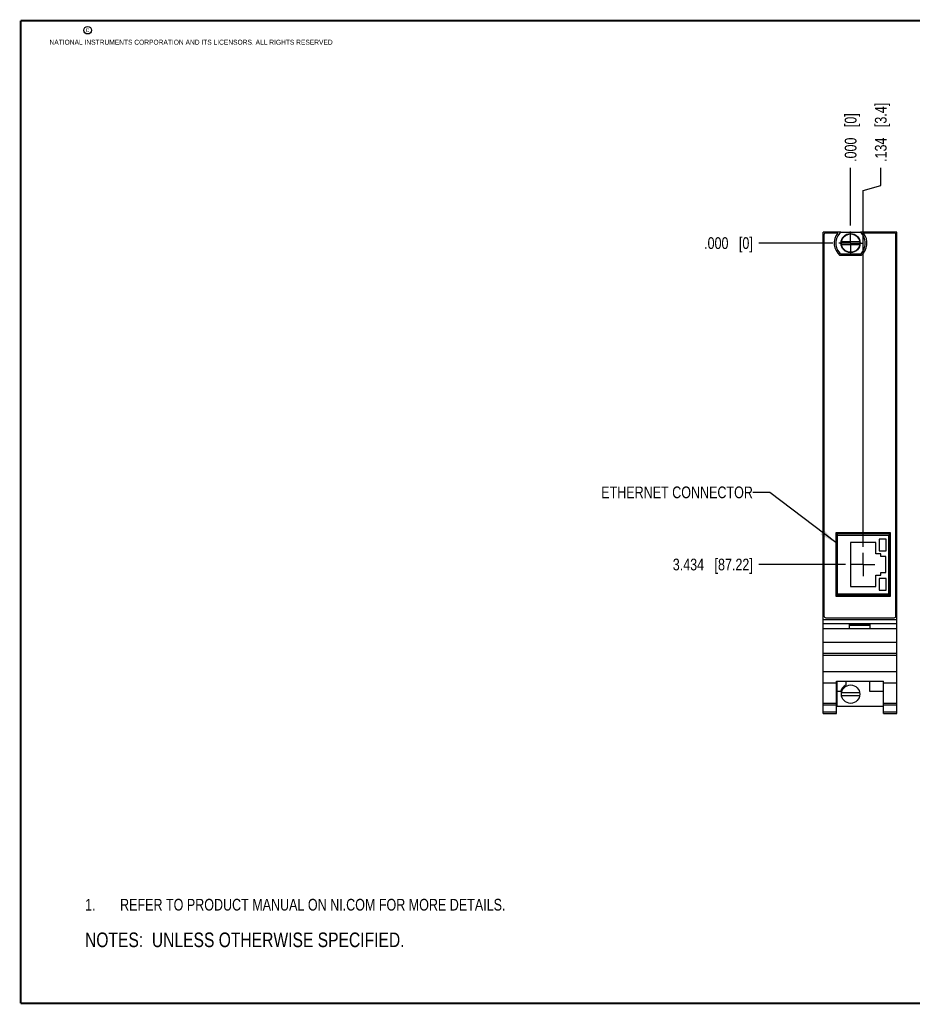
# Model space of a CAD drawing. Header units: inches. Extents: x 0.2 to 16.8, y 0.2 to 10.8.
# Tile 1 of 8: x 0.2 to 9.8, y 0.2 to 10.8. Entities that reach past the tile are written whole.
import ezdxf

# ---------------------------------------------------------------- set-up
doc = ezdxf.new("R2010")
doc.units = ezdxf.units.IN
doc.header["$LTSCALE"] = 0.935
doc.header["$MEASUREMENT"] = 0
doc.linetypes.add('CENTER', pattern=[0.6, 0.375, -0.075, 0.075, -0.075])
doc.layers.get('0').update_dxf_attribs({"linetype": 'CONTINUOUS'})
for name, color, linetype in [('02___PRT_ALL_AXES', 7, 'CONTINUOUS'), ('DETAIL', 7, 'CONTINUOUS'), ('DIMENSIONS', 7, 'CONTINUOUS')]:
    doc.layers.add(name, color=color, linetype=linetype)
doc.styles.get("Standard").update_dxf_attribs({"font": 'txt', "width": 0.8})
doc.dimstyles.new('DIMSTYLE_1', dxfattribs={"dimtxt": 0.125, "dimasz": 0.18, "dimexe": 0.18, "dimexo": 0.0625, "dimgap": 0.09, "dimtad": 0, "dimtih": 1, "dimtoh": 1, "dimdec": 3, "dimzin": 4, "dimdsep": 46, "dimtxsty": 'STANDARD', "dimblk": '_FILLED', "dimblk1": '_FILLED', "dimblk2": '_FILLED', "dimcen": 0.09, "dimadec": 0, "dimazin": 0, "dimtp": 0.01, "dimtm": 0.01, "dimtfac": 1, "dimtdec": 3, "dimtofl": 0, "dimtmove": 0, "dimatfit": 3, "dimldrblk": '_FILLED', "dimfxl": 1, "dimtolj": 1, "dimtzin": 4, "dimarcsym": 0})
doc.dimstyles.get("Standard").update_dxf_attribs({"dimtxt": 0.125, "dimasz": 0.18, "dimexe": 0.18, "dimexo": 0.0625, "dimgap": 0.09, "dimtad": 0, "dimtih": 1, "dimtoh": 1, "dimdec": 3, "dimzin": 4, "dimdsep": 46, "dimtxsty": 'STANDARD', "dimblk": '_FILLED', "dimblk1": '_FILLED', "dimblk2": '_FILLED', "dimcen": 0.09, "dimadec": 0, "dimazin": 0, "dimtol": 1, "dimtp": 0.01, "dimtm": 0.01, "dimtfac": 1, "dimtdec": 3, "dimtofl": 0, "dimtmove": 0, "dimatfit": 3, "dimldrblk": '_FILLED', "dimfxl": 1, "dimtolj": 1, "dimtzin": 4, "dimarcsym": 0})

# ---------------------------------------------------------------- blocks, each defined once
blk = doc.blocks.new('*D0')
at = {"layer": 'DIMENSIONS', "color": 2, "linetype": 'CONTINUOUS'}
blk.add_line((9.06, 4.947), (8.133, 4.947), dxfattribs=at)
at = {"layer": 'DIMENSIONS', "color": 2, "linetype": 'CONTINUOUS', "insert": (8.07, 5.01), "char_height": 0.125, "width": 1.325, "attachment_point": 3, "line_spacing_factor": 0.9}
blk.add_mtext('3.434{\\Ftxt.shx;\\W1.000000;\\H0.125000; }[87.22]', dxfattribs=at)
blk = doc.blocks.new('_FILLED')
at = {"color": 0, "linetype": 'BYBLOCK'}
blk.add_solid([(0, 0), (-1, 0.174), (-1, -0.174)], dxfattribs=at)
blk = doc.blocks.new('*D1')
at = {"layer": 'DIMENSIONS', "color": 2, "linetype": 'CONTINUOUS'}
blk.add_line((8.926, 8.381), (8.133, 8.381), dxfattribs=at)
at = {"layer": 'DIMENSIONS', "color": 2, "linetype": 'CONTINUOUS', "insert": (8.07, 8.444), "char_height": 0.125, "width": 0.825, "attachment_point": 3, "line_spacing_factor": 0.9}
blk.add_mtext('.000{\\Ftxt.shx;\\W1.000000;\\H0.125000; }[0]', dxfattribs=at)
blk = doc.blocks.new('*D2')
at = {"layer": 'DIMENSIONS', "color": 2, "linetype": 'CONTINUOUS'}
for p, q in [((9.437, 8.998), (9.437, 9.187)), ((9.248, 8.944), (9.437, 8.998)), ((9.248, 5.135), (9.248, 8.944))]:
    blk.add_line(p, q, dxfattribs=at)
at = {"layer": 'DIMENSIONS', "color": 2, "linetype": 'CONTINUOUS', "insert": (9.374, 9.249), "char_height": 0.125, "width": 1.025, "attachment_point": 1, "rotation": 90, "line_spacing_factor": 0.9}
blk.add_mtext('.134{\\Ftxt.shx;\\W1.000000;\\H0.125000; }[3.4]', dxfattribs=at)
blk = doc.blocks.new('*D3')
at = {"layer": 'DIMENSIONS', "color": 2, "linetype": 'CONTINUOUS'}
blk.add_line((9.114, 8.569), (9.114, 9.187), dxfattribs=at)
at = {"layer": 'DIMENSIONS', "color": 2, "linetype": 'CONTINUOUS', "insert": (9.052, 9.249), "char_height": 0.125, "width": 0.825, "attachment_point": 1, "rotation": 90, "line_spacing_factor": 0.9}
blk.add_mtext('.000{\\Ftxt.shx;\\W1.000000;\\H0.125000; }[0]', dxfattribs=at)
blk = doc.blocks.new('NOTES_HEADER_BL0', base_point=(3.1215, 0.9375))
at = {"layer": 'DETAIL', "color": 2, "linetype": 'CONTINUOUS', "width": 0.8}
blk.add_text('NOTES:  UNLESS OTHERWISE SPECIFIED.', height=0.156, dxfattribs=at).set_placement((0.9375, 0.8595))
blk = doc.blocks.new('CUSTOM_NOTE_BL1', base_point=(3.675, 1.312))
at = {"layer": 'DETAIL', "color": 2, "linetype": 'CONTINUOUS', "width": 0.8}
for s, p in [('1.', (0.938, 1.25)), ('REFER TO PRODUCT MANUAL ON NI.COM FOR MORE DETAILS.', (1.312, 1.25))]:
    blk.add_text(s, height=0.125, dxfattribs=at).set_placement(p)

msp = doc.modelspace()

# ---------------------------------------------------------------- linework, layer by layer
at = {"color": 7, "linetype": 'CONTINUOUS'}
for p, q in [((8.82, 3.3572), (8.82, 8.4992)), ((9.0097, 8.4992), (8.82, 8.4992)), ((8.83, 8.4692), (8.83, 4.3992)), ((8.9763, 8.4892), (8.85, 8.4892)), ((9.0103, 8.4997), (9.2178, 8.4997)), ((9.608, 8.4992), (9.2183, 8.4992)), ((9.578, 8.4892), (9.2517, 8.4892)), ((9.598, 4.3992), (9.598, 8.4692)), ((9.608, 3.3572), (9.608, 8.4992)), ((9.2111, 8.3949), (9.017, 8.3949)), ((9.017, 8.3674), (9.2111, 8.3674)), ((9.2278, 8.2482), (9.0003, 8.2482)), ((9.2178, 8.2627), (9.0103, 8.2627)), ((9.54, 5.2852), (8.955, 5.2852)), ((8.955, 5.2852), (8.955, 4.6102)), ((9.53, 5.2752), (8.965, 5.2752)), ((8.965, 5.2752), (8.965, 4.6202)), ((8.975, 4.6202), (8.975, 5.2752)), ((8.975, 5.2602), (9.52, 5.2602)), ((9.52, 5.2602), (9.52, 4.6352)), ((9.53, 4.6202), (9.53, 5.2752)), ((9.54, 4.6102), (9.54, 5.2852)), ((8.975, 5.2357), (8.965, 5.2357)), ((9.382, 5.1827), (9.112, 5.1827)), ((9.112, 5.1827), (9.112, 4.7127)), ((9.382, 5.0627), (9.382, 5.1827)), ((9.493, 5.2177), (9.418, 5.2177)), ((9.418, 5.2177), (9.418, 5.0927)), ((9.493, 5.0927), (9.493, 5.2177)), ((8.975, 5.1097), (8.965, 5.1097)), ((9.437, 5.0627), (9.382, 5.0627)), ((9.418, 5.0927), (9.493, 5.0927)), ((9.437, 5.0327), (9.437, 5.0627)), ((9.492, 5.0327), (9.437, 5.0327)), ((9.492, 4.8627), (9.492, 5.0327)), ((9.437, 4.8627), (9.492, 4.8627)), ((9.437, 4.8327), (9.437, 4.8627)), ((8.975, 4.7857), (8.965, 4.7857)), ((9.382, 4.8327), (9.437, 4.8327)), ((9.382, 4.7127), (9.382, 4.8327)), ((9.493, 4.7977), (9.418, 4.7977)), ((9.418, 4.7977), (9.418, 4.6727)), ((9.493, 4.6727), (9.493, 4.7977)), ((8.975, 4.6597), (8.965, 4.6597)), ((8.975, 4.6352), (9.52, 4.6352)), ((9.112, 4.7127), (9.382, 4.7127)), ((9.418, 4.6727), (9.493, 4.6727)), ((8.955, 4.6102), (9.54, 4.6102)), ((8.965, 4.6202), (9.53, 4.6202)), ((8.82, 4.3592), (9.608, 4.3592)), ((8.82, 4.3162), (9.608, 4.3162)), ((8.85, 4.3792), (9.578, 4.3792)), ((9.608, 4.2592), (8.82, 4.2592)), ((9.104, 4.3062), (9.324, 4.3062)), ((9.104, 4.2592), (9.104, 4.3062)), ((9.104, 4.2992), (9.324, 4.2992)), ((9.324, 4.2592), (9.324, 4.3062)), ((8.82, 4.1192), (9.608, 4.1192)), ((8.82, 3.9992), (9.608, 3.9992)), ((8.82, 3.9796), (9.608, 3.9796)), ((8.82, 3.8039), (9.608, 3.8039)), ((8.82, 3.6842), (8.962, 3.6842)), ((8.962, 3.6994), (9.466, 3.6994)), ((8.962, 3.3572), (8.962, 3.6994)), ((8.968, 3.6994), (8.968, 3.4342)), ((9.065, 3.6994), (9.065, 3.6595)), ((9.315, 3.6994), (9.315, 3.5942)), ((9.466, 3.3572), (9.466, 3.6994)), ((9.466, 3.6842), (9.608, 3.6842)), ((8.968, 3.5942), (9.0098, 3.5942)), ((9.315, 3.5942), (9.466, 3.5942)), ((9.2111, 3.5759), (9.017, 3.5759)), ((9.017, 3.5484), (9.2111, 3.5484)), ((8.82, 3.4672), (8.962, 3.4672)), ((8.82, 3.4479), (8.962, 3.4479)), ((8.82, 3.3751), (8.962, 3.3751)), ((8.968, 3.4342), (9.466, 3.4342)), ((9.466, 3.4672), (9.608, 3.4672)), ((9.466, 3.4479), (9.608, 3.4479)), ((9.466, 3.3751), (9.608, 3.3751)), ((8.82, 3.3572), (8.962, 3.3572)), ((9.466, 3.3572), (9.608, 3.3572))]:
    msp.add_line(p, q, dxfattribs=at)
at = {"color": 7, "linetype": 'CONTINUOUS', "const_width": 0.02}
for points in [[(0.25, 10.7586), (0.25, 0.2586)], [(16.75, 10.7586), (0.25, 10.7586)], [(0.25, 0.2586), (16.75, 0.2586)]]:
    msp.add_lwpolyline(points, dxfattribs=at)
at = {"color": 2, "linetype": 'CONTINUOUS'}
msp.add_circle((0.9659, 10.6562), 0.0403, dxfattribs=at)
at = {"color": 7, "linetype": 'CONTINUOUS'}
for centre, radius in [((9.114, 8.3812), 0.1025), ((9.114, 8.3812), 0.098), ((9.114, 3.5622), 0.098)]:
    msp.add_circle(centre, radius, dxfattribs=at)
for centre, radius, start, end in [((8.85, 8.4692), 0.02, 90, 180), ((9.114, 8.3812), 0.175, 141.89221, 229.4642), ((9.114, 8.3812), 0.1575, 131.20295, 228.79705), ((9.114, 8.3812), 0.1575, 311.20295, 48.79705), ((9.114, 8.3812), 0.175, 310.5358, 38.10779), ((9.578, 8.4692), 0.02, 0, 90), ((8.85, 4.3992), 0.02, 180, 270), ((9.578, 4.3992), 0.02, 270, 360), ((9.114, 3.5622), 0.109, 116.71426, 162.92771)]:
    msp.add_arc(centre, radius, start, end, dxfattribs=at)
at = {"layer": '02___PRT_ALL_AXES', "color": 7, "linetype": 'CENTER'}
for p, q in [((9.114, 8.3812), (9.114, 8.5063)), ((9.114, 8.3812), (8.9889, 8.3812)), ((9.114, 8.3812), (9.114, 8.2561)), ((9.114, 8.3812), (9.2391, 8.3812)), ((9.248, 4.9472), (9.248, 5.0723)), ((9.248, 4.9472), (9.1229, 4.9472)), ((9.248, 4.9472), (9.3731, 4.9472)), ((9.248, 4.9472), (9.248, 4.8221))]:
    msp.add_line(p, q, dxfattribs=at)

# ---------------------------------------------------------------- block references
at = {"layer": 'DETAIL', "color": 2, "linetype": 'CONTINUOUS'}
for name, p in [('CUSTOM_NOTE_BL1', (3.6751, 1.3124)), ('NOTES_HEADER_BL0', (3.1215, 0.9375))]:
    msp.add_blockref(name, p, dxfattribs=at)

# ---------------------------------------------------------------- texts
at = {"color": 2, "linetype": 'CONTINUOUS', "char_height": 0.053, "attachment_point": 1, "line_spacing_factor": 0.9}
for s, insert, width in [('c', (0.946, 10.6893), 0.0424), ('NATIONAL INSTRUMENTS CORPORATION AND ITS LICENSORS. ALL RIGHTS RESERVED', (0.5583, 10.5546), 3.0104)]:
    msp.add_mtext(s, dxfattribs=dict(at, insert=insert, width=width))
at = {"layer": 'DETAIL', "color": 2, "linetype": 'CONTINUOUS', "insert": (8.0706, 5.781), "char_height": 0.125, "width": 1.8, "attachment_point": 3, "line_spacing_factor": 0.9}
msp.add_mtext('ETHERNET CONNECTOR', dxfattribs=at)

# ---------------------------------------------------------------- dimensions: what is measured, and where the dimension line sits
at = {"layer": 'DIMENSIONS', "color": 2, "linetype": 'CONTINUOUS'}
for feature_location, offset, dtype, origin, picture, middle in [((9.248014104, 5.1347584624), (0.1886028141, 4.0519), 0, (9.114014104, 8.5062584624), '*D2', (9.4366169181, 9.7616584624)), ((9.114014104, 8.5687584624), (0, 0.6179), 1, (9.114014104, 8.5062584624), '*D3', (9.114014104, 9.6616584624)), ((8.926414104, 8.3811584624), (-0.7939, 0), 0, (8.988914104, 8.3811584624), '*D1', (7.407514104, 8.3811584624)), ((9.0604, 4.9472), (-0.9279, 0), 0, (8.9889, 8.3812), '*D0', (7.1075, 4.9472))]:
    dim = msp.add_ordinate_dim(feature_location=feature_location, offset=offset, dtype=dtype, origin=origin, dimstyle='DIMSTYLE_1', dxfattribs=at)
    dim.commit()
    dim.dimension.update_dxf_attribs({"geometry": picture, "text_midpoint": middle})

# ---------------------------------------------------------------- leaders
at = {"layer": 'DETAIL', "color": 2, "linetype": 'CONTINUOUS'}
msp.add_leader([(8.955, 5.182), (8.2506, 5.7185), (8.0706, 5.7185)], dimstyle='STANDARD', override={"dimtad": 0}, dxfattribs=at)

doc.saveas('drawing.dxf')
